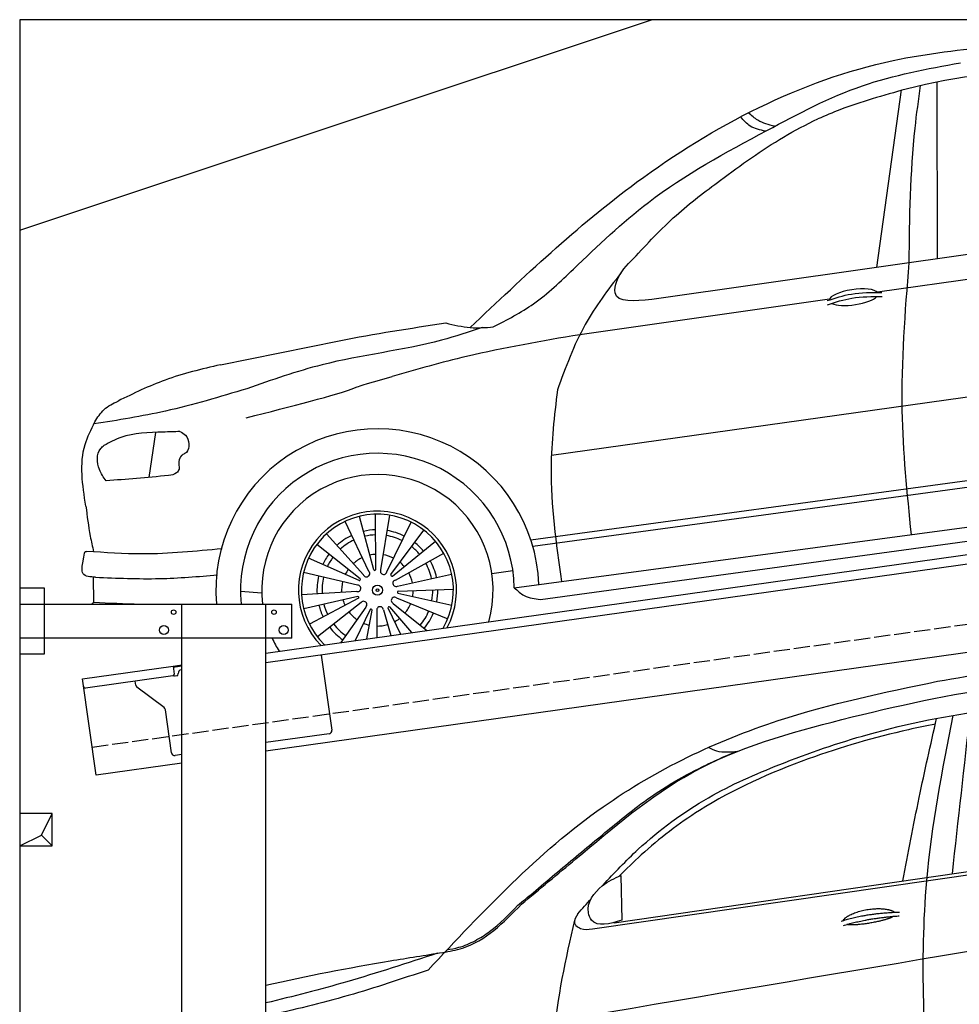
# Model space of a CAD drawing. Extents: x 524 to 6324, y 115 to 5740.
# Tile 2 of 3: x 524 to 3424, y 2701 to 5740. Entities that reach past the tile are written whole.
import ezdxf

# ---------------------------------------------------------------- set-up
doc = ezdxf.new("R2010")
doc.units = 0
doc.header["$LTSCALE"] = 10
doc.header["$MEASUREMENT"] = 0
doc.linetypes.add('GEN3', pattern=[6.25, 5, -1.25])
doc.layers.get('0').update_dxf_attribs({"linetype": 'CONTINUOUS'})
for name, color, linetype in [('3', 6, 'GEN3'), ('BREAKTHROUGH', 1, 'CONTINUOUS'), ('CAR', 1, 'CONTINUOUS')]:
    doc.layers.add(name, color=color, linetype=linetype)
doc.layers.add('AM_0', color=7, linetype='CONTINUOUS', lineweight=30)

# ---------------------------------------------------------------- blocks, each defined once
blk = doc.blocks.new('Car 175  EG')
at = {"layer": 'CAR'}
for p, q in [((15837.3, 2188.3), (17534.5, 2433.4)), ((15904.4, 2206.8), (17534.5, 2444.4)), ((15925.3, 2353.7), (15928.4, 2215.5)), ((15904.4, 2206.8), (15903.1, 2208.3))]:
    blk.add_line(p, q, dxfattribs=at)
for points, degree, knots in [([(16902.4, 2952.8), (17016.6, 2972.7), (17226.3, 3009.3), (17438, 3029.4), (17534.5, 3037.6)], 3, [0, 0, 0, 0, 347.738814, 638.059887, 638.059887, 638.059887, 638.059887]), ([(15330.2, 2061.6), (15499.7, 2242.7), (15807.7, 2571.9), (16374.9, 2843.4), (16737.1, 2918.5), (16902.4, 2952.8)], 3, [0, 0, 0, 0, 738.220806, 1341.344928, 1847.31521, 1847.31521, 1847.31521, 1847.31521]), ([(15618.2, 2264.7), (15674.3, 2311.2), (15844.4, 2452.1), (16141.1, 2707.5), (16615.8, 2842.2), (17080.9, 2943.8), (17393.7, 2966.3), (17534.5, 2975.9)], 3, [0, 0, 0, 0, 218.844855, 663.888154, 1156.086056, 1672.421782, 2095.069104, 2095.069104, 2095.069104, 2095.069104]), ([(15870.3, 2323.5), (15905.1, 2361.8), (16002.8, 2464), (16183.7, 2597.6), (16428.6, 2705), (16716.3, 2804.6), (17034, 2867.2), (17259.6, 2884.4), (17358.3, 2891.9)], 3, [117.352309, 117.352309, 117.352309, 117.352309, 272.540859, 541.806129, 784.156862, 1072.446581, 1454.195977, 1751.061842, 1751.061842, 1751.061842, 1751.061842]), ([(16795.5, 2336.7), (16811.8, 2422.5), (16843.7, 2590.3), (16881.4, 2756.9), (16899.9, 2838.4)], 3, [0, 0, 0, 0, 261.959498, 512.462761, 512.462761, 512.462761, 512.462761]), ([(16949.8, 2847.4), (16916.8, 2677.8), (16835.7, 2261.4), (16862, 1837.3), (16877.6, 1585.9)], 3, [0, 0, 0, 0, 516.513385, 1267.967211, 1267.967211, 1267.967211, 1267.967211]), ([(16895.9, 2820.7), (16868.2, 2815.3), (16735.5, 2787.6), (16485.8, 2714.9), (16203.2, 2589.4), (16018.5, 2448.5), (15942, 2373.8), (15919.7, 2351.2)], 3, [511.867426, 511.867426, 511.867426, 511.867426, 596.429185, 918.958376, 1290.506038, 1516.177085, 1611.41328, 1611.41328, 1611.41328, 1611.41328]), ([(15853.5, 2466.7), (15893.9, 2500.5), (15961.8, 2557.3), (16066.2, 2630.7), (16150, 2676.5), (16222.9, 2711.4), (16261.5, 2727.5), (16281, 2735.6)], 3, [0, 0, 0, 0, 158.172687, 265.410945, 382.186305, 444.249723, 507.67311, 507.67311, 507.67311, 507.67311]), ([(16285, 2736), (16263.2, 2733.7), (16231.8, 2730.3), (16204.2, 2744.4), (16195.8, 2748.8)], 3, [0, 0, 0, 0, 63.604054, 91.595888, 91.595888, 91.595888, 91.595888]), ([(15606.8, 2261.4), (15622.7, 2274.1), (15661.5, 2305.3), (15742.2, 2375.5), (15809.2, 2430.4), (15853.5, 2466.7)], 3, [0, 0, 0, 0, 61.026577, 149.27583, 320.902955, 320.902955, 320.902955, 320.902955]), ([(15928.4, 2215.5), (15890.6, 2204.3), (15842.9, 2190.2), (15813.2, 2261.9), (15858.2, 2323.2), (15905.7, 2344.8), (15925.3, 2353.7)], 3, [0, 0, 0, 0, 93.893169, 118.374194, 212.097975, 277.811871, 277.811871, 277.811871, 277.811871]), ([(15375.3, 2115.9), (15396, 2119.5), (15492.1, 2135.9), (15562.7, 2208.1), (15618.2, 2264.7)], 3, [0, 0, 0, 0, 62.408747, 289.307571, 289.307571, 289.307571, 289.307571]), ([(15388.5, 2123.8), (15400.8, 2126.1), (15430.9, 2131.6), (15475.7, 2150.8), (15539.6, 2191.2), (15579.4, 2232.7), (15606.8, 2261.4)], 3, [0, 0, 0, 0, 37.491827, 91.633253, 144.819923, 263.276484, 263.276484, 263.276484, 263.276484]), ([(16611.3, 2214.3), (16614.7, 2222.5), (16638.9, 2239.9), (16692.8, 2256.8), (16739.6, 2253.7), (16764.7, 2244.8), (16770, 2240.2), (16770.2, 2240)], 5, [0.0314681, 0.0314681, 0.0314681, 0.0314681, 0.0314681, 0.0314681, 0.300106, 0.500106, 0.5095952, 0.5095952, 0.5095952, 0.5095952, 0.5095952, 0.5095952]), ([(15792.7, 2235.3), (15786.2, 2225.5), (15777.8, 2212.8), (15785.1, 2201.4), (15786.7, 2198.8)], 3, [0, 0, 0, 0, 30.438073, 39.171624, 39.171624, 39.171624, 39.171624]), ([(16766.9, 2227.5), (16763.5, 2225.2), (16746.7, 2217), (16713.5, 2208.3), (16667.2, 2200.5), (16635.8, 2199.7), (16622.5, 2202.2)], 5, [0.6133618, 0.6133618, 0.6133618, 0.6133618, 0.6133618, 0.6133618, 0.700106, 0.9252293, 0.9252293, 0.9252293, 0.9252293, 0.9252293, 0.9252293]), ([(15782.1, 2215.5), (15754.6, 2095.7), (15694.1, 1832.5), (15729.9, 1564.4), (15749.4, 1418.3)], 3, [0, 0, 0, 0, 365.78302, 803.634986, 803.634986, 803.634986, 803.634986]), ([(15786.7, 2198.8), (15791.4, 2195.6), (15806.2, 2185.3), (15824.7, 2187.1), (15837.3, 2188.3)], 3, [0, 0, 0, 0, 16.774796, 52.993244, 52.993244, 52.993244, 52.993244]), ([(14829.8, 2014.5), (14956.7, 2044), (15138.7, 2078.7), (15321.3, 2107.4), (15375.3, 2115.9)], 3, [321.085946, 321.085946, 321.085946, 321.085946, 711.926076, 875.841352, 875.841352, 875.841352, 875.841352]), ([(15358.8, 2113.3), (15266.1, 2083), (15091.4, 2025.8), (14913.6, 1980.1), (14829.8, 1960.2)], 3, [0, 0, 0, 0, 292.649702, 551.118371, 551.118371, 551.118371, 551.118371]), ([(15330.2, 2061.6), (15248.5, 2034.3), (15083.8, 1979.1), (14915.2, 1938.3), (14829.8, 1919.8)], 3, [0, 0, 0, 0, 258.392711, 520.699184, 520.699184, 520.699184, 520.699184])]:
    blk.add_open_spline(points, degree=degree, knots=knots, dxfattribs=at)
for points, degree in [([(16948.4, 2359), (16966.9, 2524.6), (16985.4, 2690.3), (17003.8, 2856)], 3), ([(15792.7, 2235.3), (15806.1, 2250.8), (15819.6, 2266.3), (15833.2, 2281.7)], 3), ([(15824, 2248.4), (15824.2, 2249), (15824.5, 2249.6), (15824.8, 2250.2)], 3), ([(16605.4, 2212.3), (16678.6, 2237), (16785.1, 2240.6)], 2), ([(16611.9, 2199.1), (16683.9, 2221.3), (16784.3, 2228.9)], 2), ([(15344.8, 1838.9), (16073.8, 1963.9), (16802.9, 2088.9), (17534.5, 2207.8)], 3)]:
    blk.add_open_spline(points, degree=degree, dxfattribs=at)
blk = doc.blocks.new('L_Car_OG')
at = {"layer": 'CAR'}
for p, q in [((3727, 11327.8), (3725.3, 11873.3)), ((3539.8, 11301.3), (3615.2, 11849.4)), ((4686, 11463.9), (2844.5, 11202.6)), ((4375, 11343.6), (3540.9, 11224.6)), ((3393.6, 11203.6), (2622.8, 11093.6)), ((1513.2, 11000.8), (1879.4, 11074.5)), ((2535, 10722.1), (4291.9, 10968.2)), ((1313.5, 10791.3), (1292.5, 10652.8)), ((4205.5, 10695.2), (2471.9, 10459)), ((4205.6, 10674.5), (2477.9, 10439.3)), ((2420.4, 10312.5), (4294.7, 10563.3)), ((1971.8, 10362.8), (1898.5, 10517.2)), ((1986.5, 10367.4), (1942.7, 10532.8)), ((1992.6, 10368.3), (1991.9, 10539.3)), ((2008, 10367.7), (2036, 10536.3)), ((2027, 10361.5), (2102, 10515.1)), ((2039.7, 10352.9), (2141.6, 10490.2)), ((2501.1, 10275.9), (4228.5, 10513.1)), ((1955.1, 10351.9), (1840.8, 10478.9)), ((2044.1, 10348.7), (2177.4, 10455.8)), ((1945.1, 10340.2), (1811, 10446.3)), ((1941.9, 10334.9), (1785.4, 10403.7)), ((2053.3, 10336.3), (2202.6, 10419.5)), ((2416.2, 10365.1), (2351.5, 10355.8)), ((1122.4, 10267.5), (1121.2, 10344.9)), ((1936.4, 10320.6), (1770, 10359.5)), ((2060.3, 10317.6), (2227.1, 10354.6)), ((2061.5, 10302.2), (2232.4, 10308.1)), ((1641, 10295.8), (1575.5, 10300.7)), ((1934.6, 10300.7), (1764, 10290.5)), ((1937.4, 10285.5), (1770.9, 10246.9)), ((1939.6, 10279.8), (1788.2, 10200.3)), ((2057, 10281.2), (2215.1, 10216.4)), ((2061, 10296.1), (2227.8, 10258.7)), ((1947.3, 10266.5), (1813.1, 10160.7)), ((1961.8, 10252.7), (1884.9, 10143.5)), ((1975.4, 10245.5), (1929.7, 10149.8)), ((1981.2, 10243.6), (1964.1, 10154.6)), ((2016.3, 10244), (2039.3, 10165.2)), ((2030.4, 10250.2), (2069.6, 10169.4)), ((2035.5, 10253.6), (2103.4, 10174.2)), ((2046.7, 10264.1), (2150, 10180.7)), ((1996.5, 10241.4), (1996, 10159.1))]:
    blk.add_line(p, q, dxfattribs=at)
for radius in [15.5, 4.32, 4.32, 4.32, 4.32]:
    blk.add_circle((1998, 10304.9), radius, dxfattribs=at)
for centre, radius, start, end in [((1997.9, 10304.8), 498.5, 2.0502, 184.9184), ((1998, 10304.9), 422.5, 1.0269, 185.8256), ((1998, 10304.9), 357.1, 344.1967, 186.8959), ((1998, 10304.9), 244, 331.7868, 224.2132), ((1998, 10304.9), 234.5, 330.065, 225.935), ((1998, 10304.9), 186.6, 91.8074, 103.3395), ((1998, 10304.9), 186.6, 63.5965, 80.7014), ((1998, 10304.9), 186.6, 115.025, 132.13), ((1998, 10304.9), 170.9, 114.9923, 132.1433), ((1998, 10304.9), 170.9, 91.9535, 103.2015), ((1998, 10304.9), 170.9, 63.5637, 80.7147), ((1998, 10304.9), 170.9, 40.5249, 51.7729), ((1998, 10304.9), 186.6, 40.3789, 51.9109), ((1998, 10304.9), 186.6, 143.236, 154.7681), ((1998, 10304.9), 170.9, 143.3821, 154.63), ((1998, 10304.9), 110.7, 114.7807, 132.2293), ((1998, 10304.9), 110.7, 92.8981, 102.3089), ((1998, 10304.9), 110.7, 63.3522, 80.8007), ((1998, 10304.9), 186.6, 12.1679, 29.2729), ((1998, 10304.9), 110.7, 144.3267, 153.7375), ((1989.3, 10369.6), 3.53, 217.2811, 338.036), ((2017.1, 10363.5), 10.1, 155.0157, 348.8725), ((1998, 10304.9), 110.7, 41.4696, 50.8803), ((1998, 10304.9), 170.9, 12.1352, 29.2862), ((1998, 10304.9), 186.6, 166.4536, 183.5586), ((1998, 10304.9), 170.9, 166.4209, 183.5719), ((1942, 10338.4), 3.53, 268.7097, 29.4646), ((1964.1, 10356.3), 10.1, 206.4442, 40.301), ((2043.1, 10352), 3.53, 165.8525, 286.6074), ((2055.7, 10326.5), 10.1, 103.5871, 297.4439), ((1998, 10304.9), 110.7, 11.9236, 29.3721), ((1998, 10304.9), 110.7, 166.2093, 183.6578), ((1936.7, 10310.5), 10.1, 257.8728, 91.7296), ((1998, 10304.9), 110.7, 350.041, 359.4517), ((1998, 10304.9), 170.9, 349.0964, 0.3443), ((1998, 10304.9), 186.6, 348.9503, 0.4824), ((1998, 10304.9), 110.7, 195.7553, 205.166), ((1936.9, 10282.1), 3.53, 320.1382, 80.8931), ((2050.8, 10273.3), 10.1, 52.1585, 246.0153), ((2063, 10299), 3.53, 114.424, 235.1788), ((1998, 10304.9), 186.6, 194.6646, 206.1966), ((1998, 10304.9), 170.9, 194.8106, 206.0586), ((1955.4, 10260.5), 10.1, 309.3014, 143.1582), ((1977.8, 10242.9), 3.53, 11.5668, 132.3217), ((2006.2, 10243.9), 10.1, 0.73, 194.5867), ((2033.9, 10250.4), 3.53, 62.9954, 183.7503), ((1998, 10304.9), 110.7, 320.495, 337.9435), ((1998, 10304.9), 110.7, 217.6379, 235.0864), ((1998, 10304.9), 110.7, 298.6124, 308.0232), ((1998, 10304.9), 170.9, 320.7066, 337.8576), ((1998, 10304.9), 186.6, 320.7393, 337.8443), ((1998, 10304.9), 186.6, 217.8822, 234.9872), ((1998, 10304.9), 170.9, 217.8495, 235.0004), ((1998, 10304.9), 110.7, 247.1839, 256.5946), ((1998, 10304.9), 110.7, 269.0664, 286.515), ((1998, 10304.9), 357.1, 204.4606, 211.8033)]:
    blk.add_arc(centre, radius, start, end, dxfattribs=at)
for start_param, end_param in [(3.301598, 6.200586), (0.414691, 2.782634)]:
    blk.add_ellipse((3468, 11209.4), major_axis=(-75.2, -10.6), ratio=0.31079, start_param=start_param, end_param=end_param, dxfattribs=at)
for points, knots in [([(2284.5, 11115.6), (2449.1, 11271.9), (2825.3, 11629.2), (3402.9, 11930.5), (3800.4, 11973.4), (3906.8, 11984.9)], [0, 0, 0, 0, 681.59514, 1558.185406, 1878.345054, 1878.345054, 1878.345054, 1878.345054]), ([(2355.6, 11117.6), (2398.4, 11139.6), (2489.6, 11186.6), (2638.3, 11330.3), (2855.7, 11538.5), (3169.4, 11708.1), (3484.8, 11875.5), (3694.8, 11913.9), (3797.3, 11932.7)], [0, 0, 0, 0, 143.608936, 306.162951, 616.160372, 1043.685767, 1369.397123, 1680.059374, 1680.059374, 1680.059374, 1680.059374]), ([(4345.1, 11869.1), (4269.2, 11881.7), (4032.2, 11921), (3750.8, 11888.2), (3559.7, 11831.8), (3524.8, 11821.5)], [0, 0, 0, 0, 230.666087, 719.835724, 828.996304, 828.996304, 828.996304, 828.996304]), ([(3639.1, 11315.3), (3640.8, 11454.2), (3643, 11637.3), (3668.3, 11818.5), (3674.4, 11862.3)], [0, 0, 0, 0, 415.808339, 548.434975, 548.434975, 548.434975, 548.434975]), ([(3524.8, 11821.5), (3491.4, 11810.9), (3434.8, 11792.9), (3380.2, 11769.4), (3357.7, 11759.7)], [0, 0, 0, 0, 104.853216, 178.216177, 178.216177, 178.216177, 178.216177]), ([(3195.4, 11721.5), (3178.9, 11725.2), (3148.7, 11732), (3128.4, 11755.2), (3119.2, 11765.6)], [0, 0, 0, 0, 49.30257, 90.116374, 90.116374, 90.116374, 90.116374]), ([(3223.9, 11736.7), (3205.8, 11741.4), (3175.6, 11749.2), (3152.5, 11769.8), (3143.1, 11778)], [0, 0, 0, 0, 54.902482, 91.779381, 91.779381, 91.779381, 91.779381]), ([(2788.1, 11328.5), (2830.7, 11374.3), (2913, 11463), (3072.8, 11582.8), (3216.2, 11687.5), (3321.5, 11742.3), (3357.6, 11760)], [0, 0, 0, 0, 187.420285, 361.941448, 597.881233, 718.447764, 718.447764, 718.447764, 718.447764]), ([(2844.5, 11202.6), (2791.1, 11197), (2721.3, 11189.6), (2738.5, 11279.2), (2767.5, 11308), (2788.1, 11328.5)], [0, 0, 0, 0, 114.732763, 150.238597, 237.390953, 237.390953, 237.390953, 237.390953]), ([(3646.1, 10476.5), (3633.2, 10604.1), (3605, 10883.4), (3627.1, 11163.3), (3639.1, 11315.3)], [0, 0, 0, 0, 384.038584, 840.397013, 840.397013, 840.397013, 840.397013]), ([(2749, 11283.6), (2709.8, 11232.1), (2625.9, 11122.2), (2578.5, 10992.2), (2553.3, 10923)], [0, 0, 0, 0, 193.120262, 412.32878, 412.32878, 412.32878, 412.32878]), ([(3386.1, 11198.6), (3410.7, 11206.7), (3465.4, 11224.4), (3522.9, 11223.8), (3554.5, 11223.5)], [0, 0, 0, 0, 77.291279, 171.241574, 171.241574, 171.241574, 171.241574]), ([(3387.5, 11186.1), (3412.2, 11194.2), (3466.8, 11211.9), (3524.4, 11211.3), (3555.9, 11211)], [0, 0, 0, 0, 77.291279, 171.241574, 171.241574, 171.241574, 171.241574]), ([(2209.1, 11129.8), (2234.1, 11123.7), (2282.3, 11111.9), (2331.8, 11115.7), (2355.6, 11117.6)], [0, 0, 0, 0, 76.735576, 147.896664, 147.896664, 147.896664, 147.896664]), ([(2321.3, 11115.3), (2279.7, 11101.7), (2118.8, 11049), (1867.1, 11022.6), (1671.7, 10953.7), (1594.8, 10926.6)], [0, 0, 0, 0, 131.197338, 507.576015, 751.614746, 751.614746, 751.614746, 751.614746]), ([(2622.8, 11093.6), (2505.8, 11073.6), (2310.5, 11040.2), (2119.9, 10986.4), (2043.5, 10964.9)], [0, 0, 0, 0, 355.825444, 593.739535, 593.739535, 593.739535, 593.739535]), ([(1513.2, 11000.8), (1455.5, 10987.2), (1346.1, 10961.4), (1245.2, 10912), (1197.5, 10888.6)], [0, 0, 0, 0, 177.10556, 335.952782, 335.952782, 335.952782, 335.952782]), ([(1593.3, 10837.2), (1731.9, 10872.3), (1887.9, 10911.7), (1946.5, 10936.9), (2043.5, 10964.9)], [0, 0, 0, 0, 427.271882, 481.262133, 481.262133, 481.262133, 481.262133]), ([(1594.8, 10926.6), (1511.5, 10901.6), (1356.8, 10855.2), (1197.3, 10829.7), (1123.7, 10817.9)], [0, 0, 0, 0, 260.399808, 483.962622, 483.962622, 483.962622, 483.962622]), ([(2553.3, 10923), (2544, 10843), (2521.2, 10645.8), (2549.4, 10449), (2566.1, 10332)], [0, 0, 0, 0, 240.833727, 593.317741, 593.317741, 593.317741, 593.317741]), ([(1125.8, 10824.1), (1134.3, 10837.9), (1151.9, 10866.4), (1182, 10881.1), (1197.5, 10888.6)], [0, 0, 0, 0, 47.901403, 98.292428, 98.292428, 98.292428, 98.292428]), ([(1098.1, 10564.6), (1088, 10629.8), (1073.9, 10721), (1114.3, 10801.2), (1125.8, 10824.1)], [0, 0, 0, 0, 190.124552, 265.749999, 265.749999, 265.749999, 265.749999]), ([(1388.6, 10794.5), (1371.3, 10793.9), (1310.4, 10792), (1227.1, 10790.7), (1171, 10760.7), (1153.9, 10751.5)], [0, 0, 0, 0, 51.94128, 183.501244, 241.32501, 241.32501, 241.32501, 241.32501]), ([(1388.6, 10794.5), (1394.8, 10791.5), (1417.1, 10780.9), (1421.6, 10735.2), (1401, 10725.5), (1396.9, 10723.5)], [0, 0, 0, 0, 20.428242, 73.566516, 86.865131, 86.865131, 86.865131, 86.865131]), ([(1160.8, 10642.9), (1152.8, 10653.6), (1132.2, 10681.5), (1130.3, 10731.3), (1150.3, 10748.5), (1153.9, 10751.5)], [0, 0, 0, 0, 40.608994, 105.020526, 118.958993, 118.958993, 118.958993, 118.958993]), ([(1396.9, 10723.5), (1395.6, 10722.5), (1382.9, 10712.7), (1384.7, 10694.5), (1386.2, 10678.2)], [0, 0, 0, 0, 4.741462, 47.57429, 47.57429, 47.57429, 47.57429]), ([(1386.2, 10678.2), (1383.8, 10674), (1377, 10662.1), (1293, 10651.7), (1222.8, 10647), (1160.8, 10642.9)], [0, 0, 0, 0, 13.958875, 39.6697, 233.128853, 233.128853, 233.128853, 233.128853]), ([(1098.1, 10564.6), (1102, 10533.6), (1107.8, 10486.1), (1118.3, 10439.5), (1121.9, 10423.3)], [0, 0, 0, 0, 93.608317, 143.275524, 143.275524, 143.275524, 143.275524]), ([(1093.8, 10418.9), (1094.4, 10420.9), (1095.3, 10424.4), (1098.8, 10424.7), (1100.2, 10424.8)], [0, 0, 0, 0, 5.527359, 9.56639, 9.56639, 9.56639, 9.56639]), ([(1518.9, 10433), (1437, 10424.9), (1297.6, 10411.2), (1157.9, 10420.8), (1100.2, 10424.8)], [0, 0, 0, 0, 246.289947, 419.401198, 419.401198, 419.401198, 419.401198]), ([(1128.1, 10344.9), (1111.9, 10345.9), (1079.9, 10347.8), (1089.3, 10391.3), (1092.6, 10411.3), (1093.8, 10418.9)], [0, 0, 0, 0, 40.079353, 79.142007, 103.49718, 103.49718, 103.49718, 103.49718]), ([(1128.1, 10344.9), (1193.8, 10342.1), (1319.4, 10336.8), (1444.8, 10347.1), (1504.5, 10352)], [0, 0, 0, 0, 197.067258, 376.876267, 376.876267, 376.876267, 376.876267]), ([(2420.4, 10312.5), (2430.2, 10303.4), (2452.8, 10282.4), (2483.6, 10278.3), (2501.1, 10275.9)], [0, 0, 0, 0, 39.158977, 90.493437, 90.493437, 90.493437, 90.493437])]:
    blk.add_open_spline(points, degree=3, knots=knots, dxfattribs=at)
for points in [[(1879.4, 11074.5), (1990.2, 11096.8), (2099.7, 11113.3), (2209.1, 11129.8)], [(1122.4, 10267.5), (1120.3, 10265.7), (1118.3, 10263.9), (1116.3, 10262)], [(1122.4, 10267.5), (1170, 10265.3), (1217.6, 10263.2), (1265.1, 10262)]]:
    blk.add_open_spline(points, degree=3, dxfattribs=at)

msp = doc.modelspace()

# ---------------------------------------------------------------- linework, layer by layer
for p, q in [((5824.1, 5740), (524.1, 5740)), ((524.1, 5740), (524.1, 290)), ((524.1, 5090), (2474.1, 5740)), ((1284.1, 3785.2), (3762.9, 4133.6)), ((3770.1, 4104.3), (1284.1, 3754.9)), ((524.1, 3986.2), (599.1, 3986.2)), ((599.1, 3986.2), (599.1, 3781.2)), ((524.1, 3936.2), (1364.1, 3936.2)), ((1024.1, 2266.2), (1024.1, 3936.2)), ((1284.1, 296.2), (1284.1, 3936.2)), ((1364.1, 3831.2), (1364.1, 3936.2)), ((3988.8, 3862.4), (1284.1, 3482.2)), ((1364.1, 3831.2), (524.1, 3831.2)), ((599.1, 3781.2), (524.1, 3781.2)), ((1454.8, 3778.9), (1487.4, 3547.2)), ((717.8, 3705.6), (997.6, 3744.9)), ((997.6, 3744.9), (1024.1, 3748.6)), ((997.6, 3744.9), (1001.1, 3720.2)), ((1024.1, 3744.6), (998.2, 3741)), ((996.8, 3714.5), (727, 3676.6)), ((1004.4, 3714.6), (1009.3, 3715.3)), ((1013.6, 3720.9), (1013.5, 3721.9)), ((1022, 3733.2), (1024.1, 3733.5)), ((759.6, 3408.5), (717.8, 3705.6)), ((882.1, 3686.4), (880.5, 3698.2)), ((969.7, 3616.7), (886, 3679.8)), ((992.3, 3477.6), (973.6, 3610.1)), ((1478.9, 3535.9), (1284.1, 3508.5)), ((1024.1, 3471.9), (1003.5, 3469.1)), ((1024.1, 3445.7), (759.6, 3408.5))]:
    msp.add_line(p, q)
for centre, radius in [((999.1, 3911.2), 7), ((1309.1, 3911.2), 7), ((969.1, 3856.2), 14), ((1339.1, 3856.2), 14)]:
    msp.add_circle(centre, radius)
for centre, radius, start, end in [((996.1, 3719.5), 5, 278, 8), ((1003.7, 3719.5), 5, 221.2367, 278), ((1008.6, 3720.2), 5, 278, 8), ((1023.4, 3723.3), 10, 98, 188), ((726.3, 3681.5), 5, 188, 278), ((892, 3687.8), 10, 188, 233), ((963.7, 3608.7), 10, 8, 53), ((1477.5, 3545.8), 10, 278, 8), ((1002.2, 3479), 10, 188, 278)]:
    msp.add_arc(centre, radius, start, end)
at = {"layer": '3'}
msp.add_line((747.5, 3494.7), (5754.9, 4198.4), dxfattribs=at)
at = {"layer": 'BREAKTHROUGH'}
for p, q in [((591.5, 3223), (624.1, 3290)), ((524.1, 3190), (591.5, 3223)), ((591.2, 3222.8), (624.1, 3190))]:
    msp.add_line(p, q, dxfattribs=at)
msp.add_lwpolyline([(624.1, 3290), (524.1, 3290), (524.1, 3190), (624.1, 3190)], close=True, dxfattribs=at)

# ---------------------------------------------------------------- block references
at = {"layer": 'AM_0'}
for name, p in [('L_Car_OG', (-369.8, -6325.8)), ('Car 175  EG', (-13545.7, 745.1))]:
    msp.add_blockref(name, p, dxfattribs=at)

doc.saveas('drawing.dxf')
